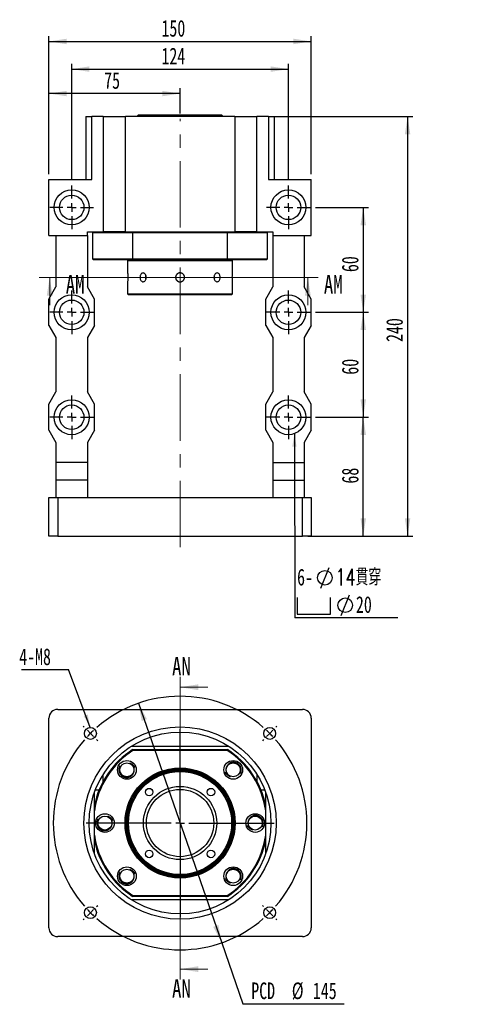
# Paper-space layout 'MBCK40-G' of a CAD drawing. Header units: millimetres. Extents: x 26 to 285, y 3 to 206.
# Tile 1 of 4: x 26 to 114, y 18 to 206. Entities that reach past the tile are written whole.
import ezdxf

# ---------------------------------------------------------------- set-up
doc = ezdxf.new("R2010")
doc.units = ezdxf.units.MM
doc.linetypes.add('CENTERX2', pattern=[20.32, 12.7, -2.54, 2.54, -2.54])
doc.layers.add('圖層0', color=7, linetype='Continuous')
doc.styles.add('SLDTEXTSTYLE0', font='TXT', dxfattribs={"width": 0.7})
doc.styles.add('SLDTEXTSTYLE1', font='TXT', dxfattribs={"width": 0.7, "bigfont": 'bigfont'})
doc.styles.add('SLDTEXTSTYLE3', font='TXT', dxfattribs={"width": 0.75})
doc.dimstyles.new('SLDDIMSTYLE1', dxfattribs={"dimtxt": 3.389974, "dimasz": 2.5, "dimexe": 0, "dimexo": 0.0625, "dimgap": 0.847493, "dimtad": 0, "dimtih": 1, "dimtoh": 1, "dimlfac": 3, "dimrnd": 1e-09, "dimzin": 12, "dimdsep": 46, "dimtxsty": 'SLDTEXTSTYLE0', "dimsah": 1, "dimcen": 0, "dimadec": 0, "dimazin": 3, "dimtfac": 1, "dimtmove": 0, "dimatfit": 3, "dimfxl": 0, "dimfrac": 2, "dimtolj": 1, "dimtzin": 12, "dimarcsym": 0})
doc.dimstyles.new('SLDDIMSTYLE2', dxfattribs={"dimtxt": 0.18, "dimasz": 2.5, "dimexe": 0, "dimexo": 0.0625, "dimgap": 0, "dimtad": 0, "dimtih": 1, "dimtoh": 1, "dimdec": 0, "dimrnd": 1e-09, "dimzin": 0, "dimdsep": 46, "dimtxsty": 'Standard', "dimsah": 1, "dimcen": 0.09, "dimadec": 0, "dimazin": 0, "dimtfac": 2.5, "dimtdec": 0, "dimtofl": 0, "dimtmove": 0, "dimatfit": 3, "dimfxl": 0, "dimfrac": 2, "dimtolj": 1, "dimtzin": 0, "dimarcsym": 0})
doc.dimstyles.new('SLDDIMSTYLE3', dxfattribs={"dimtxt": 3.389974, "dimasz": 2.5, "dimexe": 0, "dimexo": 0.0625, "dimgap": 0.847493, "dimtad": 1, "dimlfac": 3, "dimrnd": 1e-09, "dimzin": 12, "dimdsep": 46, "dimtxsty": 'SLDTEXTSTYLE0', "dimsah": 1, "dimcen": 0.09, "dimadec": 0, "dimazin": 3, "dimtfac": 1, "dimtofl": 0, "dimtmove": 0, "dimatfit": 3, "dimfxl": 0, "dimfrac": 2, "dimtolj": 1, "dimtzin": 12, "dimarcsym": 0})

# ---------------------------------------------------------------- blocks, each defined once
blk = doc.blocks.new('_D_20')
at = {"layer": '圖層0', "color": 7}
for p, q in [((48.93, 75.64), (64.8, 29.99)), ((64.8, 29.99), (68.85, 18.33)), ((68.85, 18.33), (88.16, 18.33))]:
    blk.add_line(p, q, dxfattribs=at)
for points in [[(48.93, 75.64), (49.55, 72.27), (50.54, 72.61)], [(64.8, 29.99), (64.18, 33.36), (63.19, 33.02)]]:
    blk.add_solid(points, dxfattribs=at)
at = {"layer": '圖層0', "color": 7, "char_height": 3.175, "attachment_point": 1, "style": 'SLDTEXTSTYLE0'}
for s, insert in [('%%c', (78.17, 22.42)), ('PCD', (70.44, 22.42)), ('145', (82.19, 22.42))]:
    blk.add_mtext(s, dxfattribs=dict(at, insert=insert))
blk = doc.blocks.new('SW_NOTE_5')
at = {"layer": '圖層0', "color": 0}
blk.add_line((-8.96, 0), (0, 0), dxfattribs=at)
at = {"layer": '圖層0', "color": 0, "insert": (-9.42, 4.03), "char_height": 3.175, "attachment_point": 1, "style": 'SLDTEXTSTYLE0'}
blk.add_mtext('4-M8', dxfattribs=at)
blk = doc.blocks.new('SW_CENTERMARKSYMBOL_8')
at = {"layer": '圖層0', "color": 0}
for p, q in [((-35.36, 1.18), (-35.57, 1.39)), ((-34.18, 0), (-34.77, 0.59)), ((-34.18, 0), (-33.59, -0.59)), ((-17.09, -15.42), (-17.09, 0.83)), ((0, 0), (-0.59, -0.59)), ((0, 0), (0.59, 0.59)), ((1.18, 1.18), (1.39, 1.39)), ((-33, -1.18), (-32.79, -1.39)), ((-1.18, -1.18), (-1.39, -1.39)), ((-17.09, -17.09), (-17.09, -16.26)), ((-18.76, -17.09), (-35.01, -17.09)), ((-17.09, -17.09), (-17.92, -17.09)), ((-17.09, -17.09), (-17.09, -17.92)), ((-17.09, -17.09), (-16.26, -17.09)), ((-17.09, -18.76), (-17.09, -35.01)), ((-15.42, -17.09), (0.83, -17.09)), ((-34.18, -34.18), (-33.59, -33.59)), ((-33, -33), (-32.79, -32.79)), ((-1.18, -33), (-1.39, -32.79)), ((0, -34.18), (-0.59, -33.59)), ((-35.36, -35.36), (-35.57, -35.57)), ((-34.18, -34.18), (-34.77, -34.77)), ((0, -34.18), (0.59, -34.77)), ((1.18, -35.36), (1.39, -35.57))]:
    blk.add_line(p, q, dxfattribs=at)
for start, end in [(48.9514, 131.0486), (135, 136.9757), (133.0243, 135), (45, 46.9757), (43.0243, 45), (138.9514, 221.0486), (318.9514, 41.0486), (223.0243, 225), (315, 316.9757), (225, 226.9757), (228.9514, 311.0486), (313.0243, 315)]:
    blk.add_arc((-17.09, -17.09), 24.17, start, end, dxfattribs=at)
blk = doc.blocks.new('_D_21')
at = {"layer": '圖層0', "color": 7}
for p, q in [((74.71, 187.52), (101.25, 187.52)), ((100.25, 187.52), (100.25, 107.52)), ((81.2, 107.52), (101.25, 107.52))]:
    blk.add_line(p, q, dxfattribs=at)
for points in [[(100.25, 187.52), (99.73, 184.13), (100.77, 184.13)], [(100.25, 107.52), (100.77, 110.91), (99.73, 110.91)]]:
    blk.add_solid(points, dxfattribs=at)
at = {"layer": '圖層0', "color": 7, "insert": (96.16, 144.54), "char_height": 3.175, "attachment_point": 1, "rotation": 90, "style": 'SLDTEXTSTYLE0'}
blk.add_mtext('240', dxfattribs=at)
blk = doc.blocks.new('_D_22')
at = {"layer": '圖層0', "color": 7}
for p, q in [((36.2, 175.36), (36.2, 197.56)), ((77.53, 175.36), (77.53, 197.56)), ((36.2, 196.56), (77.53, 196.56))]:
    blk.add_line(p, q, dxfattribs=at)
for points in [[(36.2, 196.56), (39.59, 196.04), (39.59, 197.08)], [(77.53, 196.56), (74.14, 197.08), (74.14, 196.04)]]:
    blk.add_solid(points, dxfattribs=at)
at = {"layer": '圖層0', "color": 7, "insert": (53.32, 200.65), "char_height": 3.175, "attachment_point": 1, "style": 'SLDTEXTSTYLE0'}
blk.add_mtext('124', dxfattribs=at)
blk = doc.blocks.new('_D_23')
at = {"layer": '圖層0', "color": 7}
for p, q in [((82.7, 130.19), (92.79, 130.19)), ((91.79, 107.52), (91.79, 130.19)), ((82.86, 107.52), (92.79, 107.52))]:
    blk.add_line(p, q, dxfattribs=at)
for points in [[(91.79, 130.19), (91.27, 126.8), (92.32, 126.8)], [(91.79, 107.52), (92.32, 110.91), (91.27, 110.91)]]:
    blk.add_solid(points, dxfattribs=at)
at = {"layer": '圖層0', "color": 7, "insert": (87.7, 117.54), "char_height": 3.175, "attachment_point": 1, "rotation": 90, "style": 'SLDTEXTSTYLE0'}
blk.add_mtext('68', dxfattribs=at)
blk = doc.blocks.new('_D_24')
at = {"layer": '圖層0', "color": 7}
for p, q in [((82.7, 150.19), (92.79, 150.19)), ((91.79, 150.19), (91.79, 130.19)), ((82.7, 130.19), (92.79, 130.19))]:
    blk.add_line(p, q, dxfattribs=at)
for points in [[(91.79, 150.19), (91.27, 146.8), (92.32, 146.8)], [(91.79, 130.19), (92.32, 133.58), (91.27, 133.58)]]:
    blk.add_solid(points, dxfattribs=at)
at = {"layer": '圖層0', "color": 7, "insert": (87.7, 138.3), "char_height": 3.175, "attachment_point": 1, "rotation": 90, "style": 'SLDTEXTSTYLE0'}
blk.add_mtext('60', dxfattribs=at)
blk = doc.blocks.new('_D_25')
at = {"layer": '圖層0', "color": 7}
for p, q in [((82.7, 170.19), (92.79, 170.19)), ((91.79, 170.19), (91.79, 150.19)), ((82.7, 150.19), (92.79, 150.19))]:
    blk.add_line(p, q, dxfattribs=at)
for points in [[(91.79, 170.19), (91.27, 166.8), (92.32, 166.8)], [(91.79, 150.19), (92.32, 153.58), (91.27, 153.58)]]:
    blk.add_solid(points, dxfattribs=at)
at = {"layer": '圖層0', "color": 7, "insert": (87.7, 157.86), "char_height": 3.175, "attachment_point": 1, "rotation": 90, "style": 'SLDTEXTSTYLE0'}
blk.add_mtext('60', dxfattribs=at)
blk = doc.blocks.new('_D_26')
at = {"layer": '圖層0', "color": 7}
for p, q in [((31.86, 176.52), (31.86, 192.9)), ((56.86, 191.9), (31.86, 191.9)), ((56.86, 188.08), (56.86, 192.9))]:
    blk.add_line(p, q, dxfattribs=at)
for points in [[(31.86, 191.9), (35.25, 191.38), (35.25, 192.42)], [(56.86, 191.9), (53.47, 192.42), (53.47, 191.38)]]:
    blk.add_solid(points, dxfattribs=at)
at = {"layer": '圖層0', "color": 7, "insert": (42.39, 195.99), "char_height": 3.175, "attachment_point": 1, "style": 'SLDTEXTSTYLE0'}
blk.add_mtext('75', dxfattribs=at)
blk = doc.blocks.new('_D_27')
at = {"layer": '圖層0', "color": 7}
for p, q in [((31.86, 176.52), (31.86, 202.83)), ((81.86, 176.52), (81.86, 202.83)), ((31.86, 201.83), (81.86, 201.83))]:
    blk.add_line(p, q, dxfattribs=at)
for points in [[(31.86, 201.83), (35.25, 201.31), (35.25, 202.36)], [(81.86, 201.83), (78.47, 202.36), (78.47, 201.31)]]:
    blk.add_solid(points, dxfattribs=at)
at = {"layer": '圖層0', "color": 7, "insert": (53.32, 205.93), "char_height": 3.175, "attachment_point": 1, "style": 'SLDTEXTSTYLE0'}
blk.add_mtext('150', dxfattribs=at)
blk = doc.blocks.new('SW_SYMBOL_HOLE_DIAM')
at = {"layer": '圖層0', "color": 0}
blk.add_line((300, 0), (700, 1000), dxfattribs=at)
blk.add_circle((500, 500), 350, dxfattribs=at)
blk = doc.blocks.new('SW_SYMBOL_HOLE_SPOT')
at = {"layer": '圖層0', "color": 0}
for p, q in [((0, 875), (0, 75)), ((1600, 75), (1600, 875)), ((0, 75), (1600, 75))]:
    blk.add_line(p, q, dxfattribs=at)
blk = doc.blocks.new('SW_NOTE_6')
at = {"layer": '圖層0', "color": 0}
blk.add_line((19.65, 0), (0, 0), dxfattribs=at)
at = {"layer": '圖層0', "color": 0, "xscale": 0.003964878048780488, "yscale": 0.003964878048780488, "zscale": 0.003964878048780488}
for name, p in [('SW_SYMBOL_HOLE_DIAM', (3.78, 5.63)), ('SW_SYMBOL_HOLE_SPOT', (0.46, 0.4)), ('SW_SYMBOL_HOLE_DIAM', (7.66, 0.4))]:
    blk.add_blockref(name, p, dxfattribs=at)
at = {"layer": '圖層0', "color": 0, "char_height": 3.175, "attachment_point": 1}
for s, insert, style in [('6-', (0.46, 9.33), 'SLDTEXTSTYLE0'), ('14\\M+18AD1\\M+190FA', (7.8, 9.33), 'SLDTEXTSTYLE1'), ('20', (11.68, 4.1), 'SLDTEXTSTYLE0')]:
    blk.add_mtext(s, dxfattribs=dict(at, insert=insert, style=style))
blk = doc.blocks.new('SW_CENTERMARKSYMBOL_9')
at = {"layer": '圖層0', "color": 0}
for p, q in [((0, 1.67), (0, 4.17)), ((-1.67, 0), (-4.17, 0)), ((0, 0), (-0.83, 0)), ((0, 0), (0, 0.83)), ((0, 0), (0, -0.83)), ((0, 0), (0.83, 0)), ((1.67, 0), (4.17, 0)), ((0, -1.67), (0, -4.17))]:
    blk.add_line(p, q, dxfattribs=at)
blk = doc.blocks.new('SW_CENTERMARKSYMBOL_10')
at = {"layer": '圖層0', "color": 0}
for p, q in [((0, 1.67), (0, 4.17)), ((-1.67, 0), (-4.17, 0)), ((0, 0), (-0.83, 0)), ((0, 0), (0, 0.83)), ((0, 0), (0, -0.83)), ((0, 0), (0.83, 0)), ((1.67, 0), (4.17, 0)), ((0, -1.67), (0, -4.17))]:
    blk.add_line(p, q, dxfattribs=at)
blk = doc.blocks.new('SW_CENTERMARKSYMBOL_11')
at = {"layer": '圖層0', "color": 0}
for p, q in [((0, 1.67), (0, 4.17)), ((-1.67, 0), (-4.17, 0)), ((0, 0), (-0.83, 0)), ((0, 0), (0, 0.83)), ((0, 0), (0, -0.83)), ((0, 0), (0.83, 0)), ((1.67, 0), (4.17, 0)), ((0, -1.67), (0, -4.17))]:
    blk.add_line(p, q, dxfattribs=at)
blk = doc.blocks.new('SW_CENTERMARKSYMBOL_12')
at = {"layer": '圖層0', "color": 0}
for p, q in [((0, 1.67), (0, 4.17)), ((-1.67, 0), (-4.17, 0)), ((0, 0), (-0.83, 0)), ((0, 0), (0, 0.83)), ((0, 0), (0, -0.83)), ((0, 0), (0.83, 0)), ((1.67, 0), (4.17, 0)), ((0, -1.67), (0, -4.17))]:
    blk.add_line(p, q, dxfattribs=at)
blk = doc.blocks.new('SW_CENTERMARKSYMBOL_13')
at = {"layer": '圖層0', "color": 0}
for p, q in [((0, 1.67), (0, 4.17)), ((-1.67, 0), (-4.17, 0)), ((0, 0), (-0.83, 0)), ((0, 0), (0, 0.83)), ((0, 0), (0, -0.83)), ((0, 0), (0.83, 0)), ((1.67, 0), (4.17, 0)), ((0, -1.67), (0, -4.17))]:
    blk.add_line(p, q, dxfattribs=at)
blk = doc.blocks.new('SW_CENTERMARKSYMBOL_14')
at = {"layer": '圖層0', "color": 0}
for p, q in [((0, 1.67), (0, 4.17)), ((-1.67, 0), (-4.17, 0)), ((0, 0), (-0.83, 0)), ((0, 0), (0, 0.83)), ((0, 0), (0, -0.83)), ((0, 0), (0.83, 0)), ((1.67, 0), (4.17, 0)), ((0, -1.67), (0, -4.17))]:
    blk.add_line(p, q, dxfattribs=at)

psp = doc.layouts.new('MBCK40-G')

# ---------------------------------------------------------------- linework, layer by layer
at = {"color": 7, "linetype": 'Continuous', "lineweight": 25}
for p, q in [((48.9643, 187.8573), (48.6309, 187.524)), ((48.9643, 187.8573), (55.5017, 187.8573)), ((55.5017, 187.8573), (64.7643, 187.8573)), ((65.0976, 187.524), (64.7643, 187.8573)), ((38.8643, 187.524), (38.8643, 175.524)), ((38.8643, 187.524), (40.0153, 187.524)), ((40.0153, 175.524), (40.0153, 187.524)), ((42.1976, 187.524), (40.0153, 187.524)), ((42.1976, 187.524), (42.1976, 165.524)), ((42.1976, 187.524), (46.4293, 187.524)), ((46.4293, 165.524), (46.4293, 187.524)), ((67.2992, 187.524), (46.4293, 187.524)), ((67.2992, 187.524), (67.2992, 165.524)), ((67.2992, 187.524), (71.5309, 187.524)), ((71.5309, 165.524), (71.5309, 187.524)), ((73.7133, 187.524), (71.5309, 187.524)), ((73.7133, 187.524), (73.7133, 175.524)), ((73.7133, 187.524), (74.8643, 187.524)), ((74.8643, 175.524), (74.8643, 187.524)), ((31.8643, 164.8573), (31.8643, 175.524)), ((31.8643, 175.524), (40.0153, 175.524)), ((73.7133, 175.524), (81.8643, 175.524)), ((81.8643, 164.8573), (81.8643, 175.524)), ((39.1976, 164.8573), (39.1976, 165.524)), ((39.1976, 165.524), (41.6282, 165.524)), ((40.3643, 165.524), (40.1976, 165.3573)), ((40.1976, 165.3573), (40.1976, 160.3573)), ((47.8211, 165.3573), (40.1976, 165.3573)), ((41.6282, 165.524), (42.1976, 165.524)), ((46.4293, 165.524), (42.1976, 165.524)), ((46.4293, 165.524), (67.2992, 165.524)), ((47.8704, 165.524), (47.8211, 165.3573)), ((65.9074, 165.3573), (47.8211, 165.3573)), ((47.8211, 165.3573), (47.8211, 160.3573)), ((65.9074, 165.3573), (65.8581, 165.524)), ((73.5309, 165.3573), (65.9074, 165.3573)), ((65.9074, 160.3573), (65.9074, 165.3573)), ((71.5309, 165.524), (67.2992, 165.524)), ((71.5309, 165.524), (72.0907, 165.524)), ((72.1004, 165.524), (74.5309, 165.524)), ((73.5309, 165.3573), (73.3643, 165.524)), ((73.5309, 160.3573), (73.5309, 165.3573)), ((74.5309, 165.524), (74.5309, 164.8573)), ((31.8643, 164.8573), (39.1976, 164.8573)), ((33.1976, 164.8573), (33.1976, 155.024)), ((39.1976, 164.8573), (39.1976, 155.024)), ((74.5309, 164.8573), (81.8643, 164.8573)), ((74.5309, 164.8573), (74.5309, 155.024)), ((80.5309, 164.8573), (80.5309, 155.024)), ((40.1976, 160.3573), (40.3643, 160.1907)), ((40.1976, 160.3573), (47.8211, 160.3573)), ((47.8704, 160.1907), (40.3643, 160.1907)), ((47.0309, 160.1907), (46.8643, 160.024)), ((46.8643, 160.024), (46.8643, 157.7073)), ((56.8643, 160.024), (46.8643, 160.024)), ((47.8211, 160.3573), (65.9074, 160.3573)), ((47.8211, 160.3573), (47.8704, 160.1907)), ((65.8581, 160.1907), (47.8704, 160.1907)), ((66.8643, 160.024), (56.8643, 160.024)), ((65.8581, 160.1907), (65.9074, 160.3573)), ((73.3643, 160.1907), (65.8581, 160.1907)), ((65.9074, 160.3573), (73.5309, 160.3573)), ((66.8643, 160.024), (66.6976, 160.1907)), ((66.8643, 157.6968), (66.8643, 160.024)), ((73.3643, 160.1907), (73.5309, 160.3573)), ((46.8643, 156.0179), (46.8643, 153.6907)), ((66.8643, 153.6907), (66.8643, 156.0073)), ((31.8643, 152.6907), (33.1976, 155.024)), ((40.5309, 152.6907), (39.1976, 155.024)), ((73.1976, 152.6907), (74.5309, 155.024)), ((81.8643, 152.6907), (80.5309, 155.024)), ((31.8643, 147.6907), (31.8643, 152.6907)), ((40.5309, 147.6907), (40.5309, 152.6907)), ((46.8643, 153.6907), (47.0309, 153.524)), ((46.8643, 153.6907), (66.8643, 153.6907)), ((66.6976, 153.524), (47.0309, 153.524)), ((66.6976, 153.524), (66.8643, 153.6907)), ((73.1976, 147.6907), (73.1976, 152.6907)), ((81.8643, 147.6907), (81.8643, 152.6907)), ((31.8643, 147.6907), (33.1976, 145.3573)), ((40.5309, 147.6907), (39.1976, 145.3573)), ((73.1976, 147.6907), (74.5309, 145.3573)), ((81.8643, 147.6907), (80.5309, 145.3573)), ((33.1976, 145.3573), (33.1976, 135.024)), ((39.1976, 145.3573), (39.1976, 135.024)), ((74.5309, 145.3573), (74.5309, 135.024)), ((80.5309, 145.3573), (80.5309, 135.024)), ((31.8643, 132.6907), (33.1976, 135.024)), ((40.5309, 132.6907), (39.1976, 135.024)), ((73.1976, 132.6907), (74.5309, 135.024)), ((81.8643, 132.6907), (80.5309, 135.024)), ((31.8643, 127.6907), (31.8643, 132.6907)), ((40.5309, 127.6907), (40.5309, 132.6907)), ((73.1976, 127.6907), (73.1976, 132.6907)), ((81.8643, 127.6907), (81.8643, 132.6907)), ((31.8643, 127.6907), (33.1976, 125.3573)), ((40.5309, 127.6907), (39.1976, 125.3573)), ((73.1976, 127.6907), (74.5309, 125.3573)), ((81.8643, 127.6907), (80.5309, 125.3573)), ((33.1976, 125.3573), (33.1976, 121.524)), ((39.1976, 125.3573), (39.1976, 121.524)), ((74.5309, 125.3573), (74.5309, 121.524)), ((80.5309, 125.3573), (80.5309, 121.524)), ((39.1976, 121.524), (33.1976, 121.524)), ((33.1976, 121.524), (33.1976, 118.1907)), ((39.1976, 121.524), (39.1976, 118.1907)), ((74.5309, 121.524), (80.5309, 121.524)), ((74.5309, 121.524), (74.5309, 118.1907)), ((80.5309, 121.524), (80.5309, 118.1907)), ((39.1976, 118.1907), (33.1976, 118.1907)), ((33.1976, 118.1907), (33.1976, 114.8573)), ((39.1976, 118.1907), (39.1976, 114.8573)), ((74.5309, 118.1907), (80.5309, 118.1907)), ((74.5309, 118.1907), (74.5309, 114.8573)), ((80.5309, 118.1907), (80.5309, 114.8573)), ((31.8643, 107.524), (31.8643, 114.8573)), ((31.8643, 114.8573), (33.5309, 114.8573)), ((33.5309, 114.8573), (33.5309, 107.524)), ((33.5309, 114.8573), (80.1976, 114.8573)), ((80.1976, 107.524), (80.1976, 114.8573)), ((80.1976, 114.8573), (81.8643, 114.8573)), ((81.8643, 114.8573), (81.8643, 107.524)), ((33.5309, 107.524), (31.8643, 107.524)), ((33.5309, 107.524), (80.1976, 107.524)), ((81.8643, 107.524), (80.1976, 107.524)), ((33.5309, 74.482), (80.1976, 74.482)), ((31.8643, 32.8154), (31.8643, 72.8154)), ((81.8643, 72.8154), (81.8643, 32.8154)), ((47.6267, 67.4821), (66.1019, 67.4821)), ((47.8211, 66.8154), (47.8704, 66.6487)), ((47.8211, 66.8154), (65.9074, 66.8154)), ((65.8581, 66.6487), (47.8704, 66.6487)), ((65.8581, 66.6487), (65.9074, 66.8154)), ((42.1976, 60.7316), (42.1976, 62.053)), ((71.5309, 62.053), (71.5309, 60.7316)), ((40.5309, 58.4821), (40.4834, 58.4821)), ((40.5309, 47.0131), (40.5309, 58.4821)), ((40.7294, 59.1487), (41.4478, 59.1487)), ((72.2807, 59.1487), (72.9991, 59.1487)), ((73.1976, 47.0131), (73.1976, 58.4821)), ((73.1976, 58.4821), (73.2451, 58.4821)), ((66.1019, 38.1487), (47.6267, 38.1487)), ((47.8211, 38.8154), (47.8704, 38.9821)), ((65.9074, 38.8154), (47.8211, 38.8154)), ((47.8704, 38.9821), (65.8581, 38.9821)), ((65.8581, 38.9821), (65.9074, 38.8154)), ((80.1976, 31.1487), (33.5309, 31.1487))]:
    psp.add_line(p, q, dxfattribs=at)
at = {"color": 7, "linetype": 'Continuous', "lineweight": 18}
for p, q in [((83.2224, 156.8435), (30.0046, 156.8435)), ((32.0046, 151.5235), (32.0046, 156.8435)), ((81.2224, 151.5235), (81.2224, 156.8435)), ((56.8643, 80.709), (56.8643, 22.9586)), ((62.1843, 78.709), (56.8643, 78.709)), ((62.1843, 24.9586), (56.8643, 24.9586))]:
    psp.add_line(p, q, dxfattribs=at)
at = {"color": 7, "linetype": 'Continuous', "lineweight": 25, "flags": 128}
for points in [[(63.3999, 156.4795), (63.4377, 156.6117), (63.4639, 156.8573)], [(63.4639, 156.8573), (63.4377, 157.103), (63.4011, 157.2317)]]:
    psp.add_lwpolyline(points, dxfattribs=at)
at = {"color": 7, "linetype": 'Continuous', "lineweight": 25}
for centre, radius in [((36.1976, 170.1907), 3.3333), ((77.5309, 170.1907), 3.3333), ((36.1976, 170.1907), 2.3333), ((77.5309, 170.1907), 2.3333), ((36.1976, 150.1907), 3.3333), ((36.1976, 150.1907), 2.3333), ((77.5309, 150.1907), 3.3333), ((77.5309, 150.1907), 2.3333), ((36.1976, 130.1907), 3.3333), ((77.5309, 130.1907), 3.3333), ((36.1976, 130.1907), 2.3333), ((77.5309, 130.1907), 2.3333), ((56.8643, 52.8154), 18.3333), ((39.7758, 69.9038), 1.1333), ((56.8643, 52.8154), 17.3333), ((73.9527, 69.9038), 1.1333), ((46.7291, 62.9506), 1.7833), ((46.7291, 62.9506), 1.3333), ((66.9995, 62.9506), 1.7833), ((66.9995, 62.9506), 1.3333), ((56.8643, 52.8154), 10.5), ((56.8643, 52.8154), 10.3333), ((56.8643, 52.8154), 10.1667), ((56.8643, 52.8154), 10), ((56.8643, 52.8154), 9.8333), ((56.8643, 52.8154), 6.9833), ((50.9717, 58.7079), 0.7167), ((56.8643, 52.8154), 6.4167), ((62.7568, 58.7079), 0.7167), ((42.5309, 52.8154), 1.7833), ((71.1976, 52.8154), 1.7833), ((42.5309, 52.8154), 1.3333), ((71.1976, 52.8154), 1.3333), ((50.9717, 46.9228), 0.7167), ((62.7568, 46.9228), 0.7167), ((46.7291, 42.6802), 1.7833), ((46.7291, 42.6802), 1.3333), ((66.9995, 42.6802), 1.7833), ((66.9995, 42.6802), 1.3333), ((39.7758, 35.727), 1.1333), ((73.9527, 35.727), 1.1333)]:
    psp.add_circle(centre, radius, dxfattribs=at)
for centre, radius, start, end in [((51.3913, 156.8574), 1.1278, 160.800393, 199.53187), ((33.5309, 72.8154), 1.6667, 90, 180), ((80.1976, 72.8154), 1.6667, 0, 90), ((56.8643, 52.8154), 16.6667, 122.85988, 168.521659), ((56.8643, 52.8154), 16.5, 123.030152, 171.849462), ((56.8643, 52.8154), 16.5, 8.150538, 56.969848), ((56.8643, 52.8154), 16.6667, 11.478341, 57.14012), ((56.8643, 52.8154), 16.5, 188.150538, 236.969848), ((56.8643, 52.8154), 16.6667, 191.478341, 237.14012), ((56.8643, 52.8154), 16.5, 303.030152, 351.849462), ((56.8643, 52.8154), 16.6667, 302.85988, 348.521659), ((33.5309, 32.8154), 1.6667, 180, 270), ((80.1976, 32.8154), 1.6667, 270, 0)]:
    psp.add_arc(centre, radius, start, end, dxfattribs=at)
for points, knots in [([(46.8643, 157.7073), (46.8651, 157.698), (46.8667, 157.6792), (46.8781, 157.5333), (46.8908, 157.3181), (46.9, 157.0489), (46.9014, 156.7587), (46.8945, 156.4804), (46.8822, 156.2426), (46.8705, 156.0802), (46.8639, 156.0028), (46.8649, 156.0149), (46.8651, 156.0179)], [0, 0, 0, 0, 0.10710729, 0.21420486, 0.32154429, 0.42904499, 0.53628219, 0.64324247, 0.75034476, 0.85778583, 0.96523474, 1, 1, 1, 1]), ([(56.8643, 156.0073), (56.8172, 156.0096), (56.7219, 156.0142), (56.5834, 156.0511), (56.4518, 156.1095), (56.3328, 156.1888), (56.2278, 156.2878), (56.1416, 156.4022), (56.0752, 156.5306), (56.0316, 156.6672), (56.0115, 156.8103), (56.0156, 156.9533), (56.0439, 157.0946), (56.0949, 157.228), (56.1681, 157.352), (56.2604, 157.4612), (56.3708, 157.5544), (56.4943, 157.6271), (56.6295, 157.6785), (56.77, 157.7061), (56.9144, 157.7099), (57.0558, 157.6896), (57.193, 157.6455), (57.3197, 157.5797), (57.4348, 157.4928), (57.5329, 157.3887), (57.6129, 157.2683), (57.6711, 157.1373), (57.7068, 156.9972), (57.7183, 156.8545), (57.7056, 156.7108), (57.6694, 156.5726), (57.6101, 156.4414), (57.5304, 156.3228), (57.4309, 156.2184), (57.3162, 156.1325), (57.1874, 156.0671), (57.0366, 156.018), (56.9261, 156.0112), (56.8643, 156.0073)], [0, 0, 0, 0, 0.02639837, 0.05356372, 0.07996187, 0.10712181, 0.13357921, 0.16080076, 0.18729563, 0.21456196, 0.24099205, 0.26819143, 0.29455515, 0.32168089, 0.34807994, 0.37523987, 0.40172144, 0.42897029, 0.45545205, 0.48270618, 0.50910603, 0.53627387, 0.56263754, 0.58976233, 0.61619136, 0.64338262, 0.66987715, 0.69714101, 0.72359923, 0.75082951, 0.77720533, 0.80434641, 0.83072277, 0.85785981, 0.8843181, 0.91154199, 0.93803591, 0.96530247, 1, 1, 1, 1]), ([(66.8643, 156.0073), (66.8634, 156.0167), (66.8618, 156.0354), (66.8504, 156.1813), (66.8377, 156.3965), (66.8285, 156.6657), (66.8272, 156.956), (66.834, 157.2343), (66.8463, 157.4721), (66.8581, 157.6344), (66.8646, 157.7118), (66.8636, 157.6998), (66.8634, 157.6968)], [0, 0, 0, 0, 0.1071073, 0.21420578, 0.32154523, 0.42904594, 0.53628315, 0.64324344, 0.75034422, 0.8577853, 0.96523473, 1, 1, 1, 1]), ([(50.407, 156.8573), (50.4, 156.7638), (50.3859, 156.5768), (50.2769, 156.3277), (50.1191, 156.1379), (49.9263, 156.0291), (49.7242, 156.0136), (49.5357, 156.093), (49.3801, 156.258), (49.2721, 156.4907), (49.2215, 156.7649), (49.2324, 157.0492), (49.3038, 157.3116), (49.4297, 157.5232), (49.5991, 157.6602), (49.7952, 157.7066), (49.9964, 157.6574), (50.1796, 157.5186), (50.3209, 157.3054), (50.3964, 157.0719), (50.404, 156.9178), (50.407, 156.8573)], [0, 0, 0, 0, 0.05356144, 0.10711844, 0.16079277, 0.21454387, 0.26816794, 0.32166019, 0.37521968, 0.42894151, 0.48266806, 0.5362333, 0.58972282, 0.64334057, 0.69709008, 0.75077009, 0.80428811, 0.85780415, 0.91148009, 0.96523035, 1, 1, 1, 1]), ([(64.5, 156.8573), (64.494, 156.7638), (64.4822, 156.5768), (64.3888, 156.3277), (64.2482, 156.1379), (64.0678, 156.0291), (63.8676, 156.0136), (63.6697, 156.093), (63.4975, 156.258), (63.373, 156.4907), (63.3131, 156.7649), (63.3262, 157.0492), (63.41, 157.3116), (63.5534, 157.5232), (63.7375, 157.6602), (63.9393, 157.7066), (64.1345, 157.6574), (64.3028, 157.5186), (64.4268, 157.3054), (64.491, 157.0719), (64.4974, 156.9178), (64.5, 156.8573)], [0, 0, 0, 0, 0.05356144, 0.10711844, 0.16079277, 0.21454387, 0.26816794, 0.32166019, 0.37521968, 0.42894151, 0.48266806, 0.5362333, 0.58972282, 0.64334057, 0.69709008, 0.75077009, 0.80428811, 0.85780415, 0.91148009, 0.96523035, 1, 1, 1, 1]), ([(47.2789, 64.2338), (47.3038, 64.2263), (47.4041, 64.1964), (47.5494, 64.1307), (47.6849, 64.0476), (47.7707, 63.9846), (47.8531, 63.9171), (47.9502, 63.8236), (48.0372, 63.7191), (48.0999, 63.6293), (48.1579, 63.5369), (48.1931, 63.4633), (48.2164, 63.4145)], [0, 0, 0, 0, 0.06055297, 0.24457808, 0.36985792, 0.43145103, 0.4930442, 0.61850969, 0.74565857, 0.80985412, 0.87404985, 1, 1, 1, 1]), ([(48.0122, 62.4007), (48.0202, 62.42), (48.0441, 62.4779), (48.0698, 62.5578), (48.09, 62.6375), (48.106, 62.7149), (48.117, 62.7916), (48.1231, 62.8687), (48.126, 62.946), (48.1241, 63.0235), (48.1174, 63.1006), (48.1075, 63.1773), (48.0928, 63.2533), (48.0735, 63.3283), (48.051, 63.4023), (48.0239, 63.4749), (47.9924, 63.5456), (47.958, 63.6149), (47.9193, 63.682), (47.873, 63.7518), (47.831, 63.8088), (47.765, 63.8889), (47.701, 63.9545), (47.6221, 64.0246), (47.5603, 64.0737), (47.4634, 64.1397), (47.3736, 64.1913), (47.3027, 64.2231), (47.2789, 64.2338)], [0, 0, 0, 0, 0.028515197, 0.085819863, 0.114625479, 0.140977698, 0.193898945, 0.220480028, 0.246832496, 0.299753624, 0.326334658, 0.352687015, 0.405608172, 0.432189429, 0.45854149, 0.511462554, 0.53804369, 0.564395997, 0.617317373, 0.64389832, 0.679040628, 0.714182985, 0.785884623, 0.804000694, 0.858659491, 0.8937293, 0.964384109, 1, 1, 1, 1]), ([(68.3778, 62.2299), (68.3868, 62.2463), (68.4101, 62.2886), (68.4541, 62.4042), (68.505, 62.5733), (68.5292, 62.748), (68.5366, 62.9217), (68.5266, 63.0957), (68.4923, 63.2664), (68.4418, 63.4321), (68.3747, 63.5916), (68.2857, 63.7393), (68.1836, 63.8763), (68.0685, 64.0022), (67.937, 64.1103), (67.7967, 64.2043), (67.6478, 64.2841), (67.489, 64.3414), (67.3263, 64.3825), (67.1611, 64.4068), (66.9947, 64.4074), (66.8311, 64.3919), (66.6692, 64.3603), (66.5135, 64.3061), (66.3643, 64.2366), (66.2241, 64.153), (66.0978, 64.0506), (65.9838, 63.9382), (65.8862, 63.8201), (65.7863, 63.6632), (65.7397, 63.5549), (65.7163, 63.5005)], [0, 0, 0, 0, 0.01182505, 0.03045034, 0.0778877, 0.12303484, 0.14125382, 0.18762112, 0.23260164, 0.25075428, 0.29697118, 0.34131932, 0.35921856, 0.40478581, 0.44860876, 0.46629291, 0.51129684, 0.55484353, 0.57242212, 0.61718734, 0.65985457, 0.67707164, 0.72088294, 0.76356241, 0.78079255, 0.82468191, 0.86625281, 0.88302823, 0.92571734, 0.96263833, 1, 1, 1, 1]), ([(45.3508, 63.6713), (45.3417, 63.6549), (45.3184, 63.6126), (45.2745, 63.497), (45.2235, 63.3279), (45.1993, 63.1532), (45.1919, 62.9795), (45.2019, 62.8055), (45.2362, 62.6348), (45.2868, 62.469), (45.3538, 62.3096), (45.4428, 62.1619), (45.5449, 62.0248), (45.66, 61.8989), (45.7916, 61.7908), (45.9318, 61.6968), (46.0807, 61.6171), (46.2395, 61.5598), (46.4022, 61.5187), (46.5674, 61.4944), (46.7338, 61.4938), (46.8974, 61.5092), (47.0593, 61.5408), (47.215, 61.5951), (47.3642, 61.6645), (47.5045, 61.7482), (47.6307, 61.8505), (47.7447, 61.963), (47.8423, 62.0811), (47.9422, 62.238), (47.9888, 62.3462), (48.0122, 62.4007)], [0, 0, 0, 0, 0.01182494, 0.03045023, 0.07788771, 0.12303473, 0.14125384, 0.18762114, 0.23260154, 0.25075431, 0.29697121, 0.34131924, 0.35921848, 0.40478583, 0.4486087, 0.46629293, 0.51129687, 0.55484351, 0.57242213, 0.61718736, 0.65985459, 0.67707166, 0.72088299, 0.76356242, 0.78079262, 0.82468191, 0.8662529, 0.88302823, 0.92571734, 0.96263845, 1, 1, 1, 1]), ([(66.4496, 61.6674), (66.4247, 61.6748), (66.3244, 61.7047), (66.1791, 61.7704), (66.0436, 61.8536), (65.9578, 61.9166), (65.8754, 61.984), (65.7783, 62.0776), (65.6913, 62.1821), (65.6286, 62.2718), (65.5706, 62.3643), (65.5355, 62.4379), (65.5121, 62.4867)], [0, 0, 0, 0, 0.060552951, 0.244578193, 0.369857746, 0.431450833, 0.493043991, 0.618509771, 0.745658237, 0.809854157, 0.874049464, 1, 1, 1, 1]), ([(65.7163, 63.5005), (65.7083, 63.4812), (65.6844, 63.4232), (65.6587, 63.3433), (65.6385, 63.2636), (65.6225, 63.1863), (65.6116, 63.1096), (65.6054, 63.0325), (65.6025, 62.9551), (65.6044, 62.8777), (65.6111, 62.8006), (65.621, 62.7239), (65.6357, 62.6478), (65.6551, 62.5729), (65.6775, 62.4989), (65.7046, 62.4263), (65.7361, 62.3556), (65.7705, 62.2863), (65.8092, 62.2192), (65.8555, 62.1494), (65.8975, 62.0923), (65.9635, 62.0122), (66.0275, 61.9467), (66.1064, 61.8765), (66.1682, 61.8275), (66.2651, 61.7614), (66.3549, 61.7099), (66.4258, 61.6781), (66.4496, 61.6674)], [0, 0, 0, 0, 0.0285152, 0.0858196, 0.11462549, 0.14097771, 0.19389896, 0.22048005, 0.24683223, 0.29975336, 0.32633468, 0.35268704, 0.40560792, 0.43218918, 0.45854151, 0.51146258, 0.53804372, 0.56439603, 0.61731716, 0.64389834, 0.67904065, 0.7141828, 0.78588464, 0.80400052, 0.85865932, 0.89372929, 0.96438411, 1, 1, 1, 1]), ([(41.1526, 53.5361), (41.1436, 53.5197), (41.1203, 53.4774), (41.0763, 53.3618), (41.0254, 53.1927), (41.0012, 53.018), (40.9938, 52.8443), (41.0037, 52.6703), (41.0381, 52.4996), (41.0886, 52.3338), (41.1557, 52.1744), (41.2446, 52.0267), (41.3467, 51.8896), (41.4619, 51.7637), (41.5934, 51.6556), (41.7336, 51.5616), (41.8826, 51.4819), (42.0413, 51.4246), (42.204, 51.3835), (42.3693, 51.3592), (42.5357, 51.3586), (42.6993, 51.374), (42.8611, 51.4056), (43.0169, 51.4599), (43.166, 51.5293), (43.3063, 51.613), (43.4326, 51.7153), (43.5466, 51.8278), (43.6442, 51.9459), (43.7441, 52.1028), (43.7907, 52.211), (43.8141, 52.2655)], [0, 0, 0, 0, 0.01182506, 0.03045024, 0.07788764, 0.12303474, 0.14125381, 0.1876211, 0.23260151, 0.25075425, 0.29697119, 0.34131935, 0.3592186, 0.40478569, 0.44860884, 0.46629279, 0.51129672, 0.55484338, 0.57242201, 0.61718737, 0.65985447, 0.67707154, 0.72088286, 0.76356229, 0.78079247, 0.82468187, 0.86625292, 0.88302812, 0.92571736, 0.96263845, 1, 1, 1, 1]), ([(43.0808, 54.0986), (43.1056, 54.0912), (43.206, 54.0612), (43.3513, 53.9955), (43.4868, 53.9124), (43.5726, 53.8494), (43.655, 53.7819), (43.752, 53.6884), (43.839, 53.5839), (43.9018, 53.4941), (43.9597, 53.4017), (43.9949, 53.3281), (44.0182, 53.2793)], [0, 0, 0, 0, 0.06055252, 0.24457836, 0.36985758, 0.43145107, 0.4930441, 0.61850988, 0.74565841, 0.80985452, 0.87404998, 1, 1, 1, 1]), ([(43.8141, 52.2655), (43.822, 52.2848), (43.846, 52.3427), (43.8717, 52.4226), (43.8919, 52.5023), (43.9079, 52.5797), (43.9188, 52.6564), (43.925, 52.7335), (43.9279, 52.8108), (43.926, 52.8883), (43.9193, 52.9654), (43.9094, 53.0421), (43.8947, 53.1182), (43.8753, 53.1931), (43.8528, 53.2671), (43.8258, 53.3397), (43.7943, 53.4104), (43.7599, 53.4797), (43.7211, 53.5468), (43.6748, 53.6166), (43.6329, 53.6737), (43.5668, 53.7538), (43.5029, 53.8193), (43.424, 53.8894), (43.3621, 53.9385), (43.2653, 54.0045), (43.1754, 54.0561), (43.1046, 54.0879), (43.0808, 54.0986)], [0, 0, 0, 0, 0.028514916, 0.085819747, 0.114625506, 0.140977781, 0.19389888, 0.22048009, 0.246832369, 0.299753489, 0.326334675, 0.352686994, 0.405608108, 0.432189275, 0.458541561, 0.511462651, 0.538043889, 0.564396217, 0.617317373, 0.643898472, 0.679040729, 0.71418283, 0.785884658, 0.804000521, 0.858659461, 0.893729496, 0.964384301, 1, 1, 1, 1]), ([(69.9144, 53.3653), (69.9065, 53.346), (69.8825, 53.288), (69.8568, 53.2081), (69.8367, 53.1284), (69.8206, 53.0511), (69.8097, 52.9744), (69.8036, 52.8973), (69.8006, 52.8199), (69.8025, 52.7425), (69.8092, 52.6654), (69.8191, 52.5887), (69.8338, 52.5126), (69.8532, 52.4377), (69.8757, 52.3637), (69.9027, 52.2911), (69.9342, 52.2204), (69.9687, 52.1511), (70.0074, 52.084), (70.0537, 52.0142), (70.0957, 51.9571), (70.1617, 51.877), (70.2256, 51.8115), (70.3045, 51.7413), (70.3664, 51.6923), (70.4632, 51.6262), (70.5531, 51.5747), (70.6239, 51.5429), (70.6477, 51.5322)], [0, 0, 0, 0, 0.028514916, 0.085819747, 0.114625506, 0.140977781, 0.19389888, 0.22048009, 0.246832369, 0.299753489, 0.326334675, 0.352686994, 0.405608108, 0.432189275, 0.458541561, 0.511462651, 0.538043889, 0.564396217, 0.617317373, 0.643898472, 0.679040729, 0.71418283, 0.785884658, 0.804000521, 0.858659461, 0.893729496, 0.964384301, 1, 1, 1, 1]), ([(72.5759, 52.0947), (72.5849, 52.1111), (72.6082, 52.1534), (72.6522, 52.269), (72.7032, 52.4381), (72.7273, 52.6128), (72.7348, 52.7865), (72.7248, 52.9605), (72.6905, 53.1312), (72.6399, 53.297), (72.5728, 53.4564), (72.4839, 53.6041), (72.3818, 53.7411), (72.2666, 53.867), (72.1351, 53.9751), (71.9949, 54.0691), (71.8459, 54.1489), (71.6872, 54.2062), (71.5245, 54.2473), (71.3592, 54.2716), (71.1928, 54.2722), (71.0292, 54.2567), (70.8674, 54.2251), (70.7116, 54.1709), (70.5625, 54.1014), (70.4222, 54.0178), (70.2959, 53.9154), (70.1819, 53.803), (70.0843, 53.6849), (69.9844, 53.528), (69.9378, 53.4197), (69.9144, 53.3653)], [0, 0, 0, 0, 0.01182506, 0.03045024, 0.07788764, 0.12303474, 0.14125381, 0.1876211, 0.23260151, 0.25075425, 0.29697119, 0.34131935, 0.3592186, 0.40478569, 0.44860884, 0.46629279, 0.51129672, 0.55484338, 0.57242201, 0.61718737, 0.65985447, 0.67707154, 0.72088286, 0.76356229, 0.78079247, 0.82468187, 0.86625292, 0.88302812, 0.92571736, 0.96263845, 1, 1, 1, 1]), ([(70.6477, 51.5322), (70.6229, 51.5396), (70.5225, 51.5695), (70.3772, 51.6352), (70.2417, 51.7184), (70.1559, 51.7814), (70.0735, 51.8488), (69.9765, 51.9424), (69.8895, 52.0469), (69.8267, 52.1366), (69.7688, 52.2291), (69.7336, 52.3027), (69.7103, 52.3515)], [0, 0, 0, 0, 0.06055252, 0.24457836, 0.36985758, 0.43145107, 0.4930441, 0.61850988, 0.74565841, 0.80985452, 0.87404998, 1, 1, 1, 1]), ([(45.3508, 43.4009), (45.3417, 43.3845), (45.3184, 43.3422), (45.2745, 43.2266), (45.2235, 43.0575), (45.1993, 42.8828), (45.1919, 42.7091), (45.2019, 42.5351), (45.2362, 42.3644), (45.2868, 42.1986), (45.3538, 42.0392), (45.4428, 41.8915), (45.5449, 41.7544), (45.66, 41.6285), (45.7916, 41.5204), (45.9318, 41.4264), (46.0807, 41.3467), (46.2395, 41.2894), (46.4022, 41.2483), (46.5674, 41.224), (46.7338, 41.2234), (46.8974, 41.2388), (47.0593, 41.2704), (47.215, 41.3247), (47.3642, 41.3941), (47.5045, 41.4778), (47.6307, 41.5801), (47.7447, 41.6926), (47.8423, 41.8107), (47.9422, 41.9676), (47.9888, 42.0759), (48.0122, 42.1303)], [0, 0, 0, 0, 0.01182505, 0.03045034, 0.0778877, 0.12303484, 0.14125382, 0.18762112, 0.23260164, 0.25075428, 0.29697118, 0.34131932, 0.35921856, 0.40478581, 0.44860876, 0.46629291, 0.51129684, 0.55484353, 0.57242212, 0.61718734, 0.65985457, 0.67707164, 0.72088294, 0.76356241, 0.78079255, 0.82468191, 0.86625281, 0.88302823, 0.92571734, 0.96263833, 1, 1, 1, 1]), ([(47.2789, 43.9634), (47.3038, 43.956), (47.4041, 43.926), (47.5494, 43.8603), (47.6849, 43.7772), (47.7707, 43.7142), (47.8531, 43.6467), (47.9502, 43.5532), (48.0372, 43.4487), (48.0999, 43.3589), (48.1579, 43.2665), (48.1931, 43.1929), (48.2164, 43.1441)], [0, 0, 0, 0, 0.060552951, 0.244578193, 0.369857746, 0.431450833, 0.493043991, 0.618509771, 0.745658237, 0.809854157, 0.874049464, 1, 1, 1, 1]), ([(48.0122, 42.1303), (48.0202, 42.1496), (48.0441, 42.2075), (48.0698, 42.2874), (48.09, 42.3671), (48.106, 42.4445), (48.117, 42.5212), (48.1231, 42.5983), (48.126, 42.6756), (48.1241, 42.7531), (48.1174, 42.8302), (48.1075, 42.9069), (48.0928, 42.983), (48.0735, 43.0579), (48.051, 43.1319), (48.0239, 43.2045), (47.9924, 43.2752), (47.958, 43.3445), (47.9193, 43.4116), (47.873, 43.4814), (47.831, 43.5385), (47.765, 43.6186), (47.701, 43.6841), (47.6221, 43.7543), (47.5603, 43.8033), (47.4634, 43.8693), (47.3736, 43.9209), (47.3027, 43.9527), (47.2789, 43.9634)], [0, 0, 0, 0, 0.0285152, 0.0858196, 0.11462549, 0.14097771, 0.19389896, 0.22048005, 0.24683223, 0.29975336, 0.32633468, 0.35268704, 0.40560792, 0.43218918, 0.45854151, 0.51146258, 0.53804372, 0.56439603, 0.61731716, 0.64389834, 0.67904065, 0.7141828, 0.78588464, 0.80400052, 0.85865932, 0.89372929, 0.96438411, 1, 1, 1, 1]), ([(65.7163, 43.2301), (65.7083, 43.2108), (65.6844, 43.1528), (65.6587, 43.0729), (65.6385, 42.9932), (65.6225, 42.9159), (65.6116, 42.8392), (65.6054, 42.7621), (65.6025, 42.6847), (65.6044, 42.6073), (65.6111, 42.5302), (65.621, 42.4535), (65.6357, 42.3774), (65.6551, 42.3025), (65.6775, 42.2285), (65.7046, 42.1559), (65.7361, 42.0852), (65.7705, 42.0159), (65.8092, 41.9488), (65.8555, 41.879), (65.8975, 41.8219), (65.9635, 41.7418), (66.0275, 41.6763), (66.1064, 41.6061), (66.1682, 41.5571), (66.2651, 41.491), (66.3549, 41.4395), (66.4258, 41.4077), (66.4496, 41.397)], [0, 0, 0, 0, 0.028515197, 0.085819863, 0.114625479, 0.140977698, 0.193898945, 0.220480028, 0.246832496, 0.299753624, 0.326334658, 0.352687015, 0.405608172, 0.432189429, 0.45854149, 0.511462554, 0.53804369, 0.564395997, 0.617317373, 0.64389832, 0.679040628, 0.714182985, 0.785884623, 0.804000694, 0.858659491, 0.8937293, 0.964384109, 1, 1, 1, 1]), ([(68.3778, 41.9595), (68.3868, 41.9759), (68.4101, 42.0182), (68.4541, 42.1338), (68.505, 42.3029), (68.5292, 42.4776), (68.5366, 42.6513), (68.5266, 42.8253), (68.4923, 42.996), (68.4418, 43.1618), (68.3747, 43.3212), (68.2857, 43.4689), (68.1836, 43.6059), (68.0685, 43.7318), (67.937, 43.8399), (67.7967, 43.9339), (67.6478, 44.0137), (67.489, 44.071), (67.3263, 44.1121), (67.1611, 44.1364), (66.9947, 44.137), (66.8311, 44.1215), (66.6692, 44.0899), (66.5135, 44.0357), (66.3643, 43.9662), (66.2241, 43.8826), (66.0978, 43.7802), (65.9838, 43.6678), (65.8862, 43.5497), (65.7863, 43.3928), (65.7397, 43.2845), (65.7163, 43.2301)], [0, 0, 0, 0, 0.01182494, 0.03045023, 0.07788771, 0.12303473, 0.14125384, 0.18762114, 0.23260154, 0.25075431, 0.29697121, 0.34131924, 0.35921848, 0.40478583, 0.4486087, 0.46629293, 0.51129687, 0.55484351, 0.57242213, 0.61718736, 0.65985459, 0.67707166, 0.72088299, 0.76356242, 0.78079262, 0.82468191, 0.8662529, 0.88302823, 0.92571734, 0.96263845, 1, 1, 1, 1]), ([(66.4496, 41.397), (66.4247, 41.4044), (66.3244, 41.4343), (66.1791, 41.5), (66.0436, 41.5832), (65.9578, 41.6462), (65.8754, 41.7136), (65.7783, 41.8072), (65.6913, 41.9117), (65.6286, 42.0014), (65.5706, 42.0939), (65.5355, 42.1675), (65.5121, 42.2163)], [0, 0, 0, 0, 0.06055297, 0.24457808, 0.36985792, 0.43145103, 0.4930442, 0.61850969, 0.74565857, 0.80985412, 0.87404985, 1, 1, 1, 1])]:
    psp.add_open_spline(points, degree=3, knots=knots, dxfattribs=at)
at = {"color": 7, "linetype": 'Continuous', "lineweight": 18}
for points in [[(32.0046, 156.8435), (31.4446, 153.3435), (32.5646, 153.3435)], [(81.2224, 156.8435), (80.6624, 153.3435), (81.7824, 153.3435)], [(56.8643, 78.709), (60.3643, 78.149), (60.3643, 79.269)], [(56.8643, 24.9586), (60.3643, 24.3986), (60.3643, 25.5186)]]:
    psp.add_solid(points, dxfattribs=at)
at = {"layer": '圖層0', "color": 7, "linetype": 'CENTERX2', "lineweight": 18}
psp.add_line((56.8643, 105.3809), (56.8643, 187.082), dxfattribs=at)

# ---------------------------------------------------------------- block references
at = {"layer": '圖層0', "color": 7}
for name, p in [('SW_CENTERMARKSYMBOL_10', (36.1976, 170.1907)), ('SW_CENTERMARKSYMBOL_9', (77.5309, 170.1907)), ('SW_CENTERMARKSYMBOL_13', (36.1976, 150.1907)), ('SW_CENTERMARKSYMBOL_12', (77.5309, 150.1907)), ('SW_CENTERMARKSYMBOL_14', (36.1976, 130.1907)), ('SW_CENTERMARKSYMBOL_11', (77.5309, 130.1907)), ('SW_NOTE_6', (78.7199, 91.963)), ('SW_NOTE_5', (35.6159, 82.0838)), ('SW_CENTERMARKSYMBOL_8', (73.9527, 69.9038))]:
    psp.add_blockref(name, p, dxfattribs=at)

# ---------------------------------------------------------------- texts
at = {"color": 7, "linetype": 'Continuous', "char_height": 3.5, "attachment_point": 1, "style": 'SLDTEXTSTYLE3'}
for s, insert in [('AM', (35.0724, 157.2757)), ('AM', (84.2902, 157.2757)), ('AN', (55.3364, 84.4612)), ('AN', (55.3364, 23.0431))]:
    psp.add_mtext(s, dxfattribs=dict(at, insert=insert))

# ---------------------------------------------------------------- dimensions: what is measured, and where the dimension line sits
at = {"layer": '圖層0', "color": 7}
for base, p1, p2, picture, middle in [((81.8643, 201.8343), (31.8643, 175.524), (81.8643, 175.524), '_D_27', (56.3056, 201.8343)), ((77.5309, 196.5581), (36.1976, 174.3573), (77.5309, 174.3573), '_D_22', (56.3056, 196.5581)), ((31.8643, 191.9012), (56.8643, 187.082), (31.8643, 175.524), '_D_26', (44.3737, 191.9012))]:
    dim = psp.add_linear_dim(base=base, p1=p1, p2=p2, dimstyle='SLDDIMSTYLE3', dxfattribs=at)
    dim.commit()
    dim.dimension.update_dxf_attribs({"geometry": picture, "text_midpoint": middle, "dimtype": 160})
for base, p1, p2, picture, middle in [((100.2493, 107.524), (73.7133, 187.524), (80.1976, 107.524), '_D_21', (100.2493, 147.524)), ((91.7941, 150.1907), (81.6976, 170.1907), (81.6976, 150.1907), '_D_25', (91.7941, 159.8426)), ((91.7941, 130.1907), (81.6976, 150.1907), (81.6976, 130.1907), '_D_24', (91.7941, 140.2864)), ((91.7941, 130.1907), (81.8643, 107.524), (81.6976, 130.1907), '_D_23', (91.7941, 119.5303))]:
    dim = psp.add_linear_dim(base=base, p1=p1, p2=p2, angle=90, dimstyle='SLDDIMSTYLE3', dxfattribs=at)
    dim.commit()
    dim.dimension.update_dxf_attribs({"geometry": picture, "text_midpoint": middle, "dimtype": 160})
dim = psp.add_diameter_dim_2p(p1=(64.7989, 29.9884), p2=(48.9296, 75.6423), text='PCD<>', dimstyle='SLDDIMSTYLE1', dxfattribs=at)
dim.commit()
dim.dimension.update_dxf_attribs({"geometry": '_D_20', "text_midpoint": (79.2981, 20.8626), "dimtype": 163})

# ---------------------------------------------------------------- leaders
for points in [[(78.6662, 127.0566), (78.7199, 91.963)], [(39.7399, 71.0366), (35.6159, 82.0838)]]:
    psp.add_leader(points, dimstyle='SLDDIMSTYLE2', dxfattribs=at)

doc.saveas('drawing.dxf')
